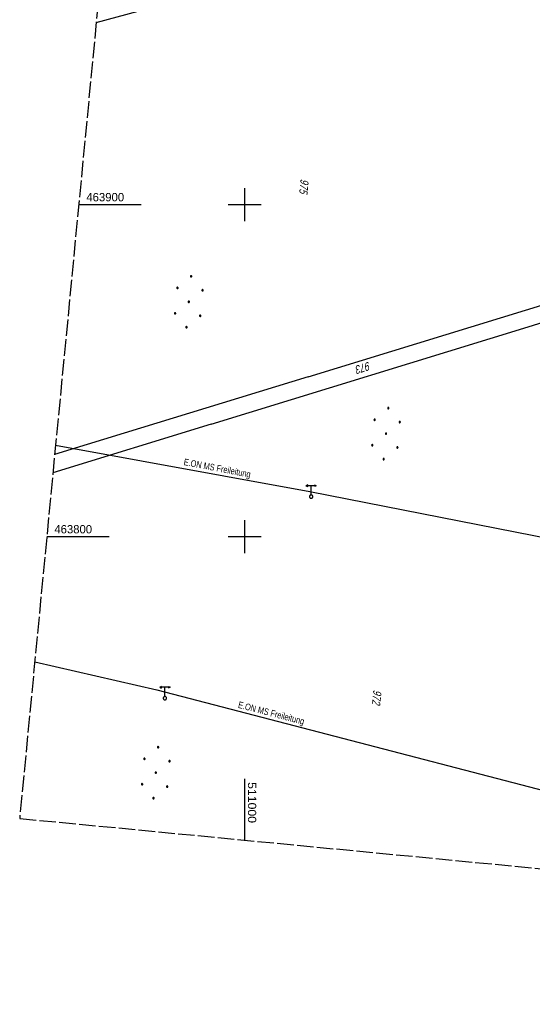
# Model space of a CAD drawing. Extents: x 510932 to 511602, y 463659 to 464636.
# Tile 1 of 81: x 510932 to 511087, y 463659 to 463956. Entities that reach past the tile are written whole.
import ezdxf

# ---------------------------------------------------------------- set-up
doc = ezdxf.new("R2010")
doc.units = 0
doc.header["$LTSCALE"] = 10
doc.header["$MEASUREMENT"] = 0
doc.linetypes.add('LT00', pattern=[0])
doc.linetypes.add('LT14', pattern=[0.6, 0.5, -0.1])
doc.layers.get('0').update_dxf_attribs({"linetype": 'LT00'})
doc.layers.add('-BLATT_104-RAND', color=7, linetype='LT14', plot=False)
for name, color, linetype in [('DFK_FLUR_NR', 250, 'LT00'), ('DFK_KATASTER', 250, 'LT00'), ('DFK_NUTZUNG', 250, 'LT00'), ('DFK_TOPO-SYM', 252, 'LT00'), ('STROM_FREILTG', 80, 'STROMFREILEITUNG'), ('STROM_TEXT', 80, 'Continuous'), ('V104_RASTER', 250, 'LT00')]:
    doc.layers.add(name, color=color, linetype=linetype)
doc.styles.get("Standard").update_dxf_attribs({"font": 'ARIAL.TTF'})
doc.styles.add('Strom', font='txt-alt.shx')
doc.styles.add('Versorgungsltg', font='ARIAL.TTF', dxfattribs={"width": 0.8, "height": 2})
doc.linetypes.add('STROMFREILEITUNG', pattern='A,12.7,-5.5,["xx",Strom,S=2.5,R=0,X=-2.6,Y=-0.85],-4.35', length=22.55)

# ---------------------------------------------------------------- blocks, each defined once
blk = doc.blocks.new('SYMB7309')
at = {"color": 0, "linetype": 'ByBlock'}
for p, q in [((1.558, 3.279999), (-1.558, 3.28)), ((0, 0.5002), (0, 3.28))]:
    blk.add_line(p, q, dxfattribs=at)
for points in [[(-0.984, 3.526), (-1.558, 3.28), (-0.984, 3.034)], [(0.984, 3.526), (1.558, 3.279999), (0.984, 3.034)], [(-0.031408, 0.499213), (-0.093728, 0.49134), (-0.15457, 0.475719), (-0.212975, 0.452595), (-0.268021, 0.422333), (-0.31884, 0.385411), (-0.36463, 0.342411), (-0.40467, 0.29401), (-0.438329, 0.240973), (-0.465074, 0.184136), (-0.484486, 0.124395), (-0.496256, 0.062692), (-0.5002, 0)], [(-0.5002, 0), (-0.496256, -0.062692), (-0.484486, -0.124395), (-0.465074, -0.184136), (-0.438329, -0.240973), (-0.404671, -0.29401), (-0.36463, -0.342411), (-0.31884, -0.385411), (-0.268021, -0.422333), (-0.212975, -0.452595), (-0.15457, -0.475719), (-0.093728, -0.49134), (-0.031408, -0.499213), (0.031408, -0.499213), (0.093728, -0.49134), (0.15457, -0.475719), (0.212975, -0.452595), (0.268021, -0.422333), (0.31884, -0.385411), (0.36463, -0.342411), (0.404671, -0.29401), (0.438329, -0.240973), (0.465075, -0.184136), (0.484486, -0.124395), (0.496256, -0.062692), (0.500201, 0)], [(0.5002, 0), (0.496256, 0.062692), (0.484485, 0.124395), (0.465074, 0.184136), (0.438329, 0.240973), (0.40467, 0.29401), (0.36463, 0.34241), (0.31884, 0.385411), (0.268021, 0.422333), (0.212975, 0.452595), (0.15457, 0.475719), (0.093728, 0.49134), (0.031408, 0.499213), (-0.031408, 0.499213)]]:
    blk.add_lwpolyline(points, dxfattribs=at)
blk = doc.blocks.new('Ackerland7')
at = {"layer": 'DFK_NUTZUNG', "color": 0, "linetype": 'ByBlock'}
for p, q in [((-4, 3.93), (-4, 3.67)), ((-3.95, 3.63), (-3.95, 3.97)), ((-3.9, 3.99), (-3.9, 3.61)), ((-3.85, 3.6), (-3.85, 4)), ((-3.8, 3.99), (-3.8, 3.61)), ((-3.75, 3.63), (-3.75, 3.97)), ((-3.7, 3.93), (-3.7, 3.67)), ((-3.65, 3.8), (-3.65, 3.8)), ((3.7, 3.93), (3.7, 3.67)), ((3.75, 3.63), (3.75, 3.97)), ((3.8, 3.99), (3.8, 3.61)), ((3.85, 3.6), (3.85, 4)), ((3.9, 3.99), (3.9, 3.61)), ((3.95, 3.63), (3.95, 3.97)), ((4, 3.93), (4, 3.67)), ((4.05, 3.8), (4.05, 3.8)), ((-7.85, 0.13), (-7.85, -0.13)), ((-7.8, -0.17), (-7.8, 0.17)), ((-7.75, 0.19), (-7.75, -0.19)), ((-7.7, -0.2), (-7.7, 0.2)), ((-7.65, 0.19), (-7.65, -0.19)), ((-7.6, -0.17), (-7.6, 0.17)), ((-7.55, 0.13), (-7.55, -0.13)), ((-7.5, 0), (-7.5, 0)), ((-0.15, 0.13), (-0.15, -0.13)), ((-0.1, -0.17), (-0.1, 0.17)), ((-0.05, 0.19), (-0.05, -0.19)), ((0, -0.2), (0, 0.2)), ((0.05, 0.19), (0.05, -0.19)), ((0.1, -0.17), (0.1, 0.17)), ((0.15, 0.13), (0.15, -0.13)), ((0.2, 0), (0.2, 0)), ((7.55, 0.13), (7.55, -0.13)), ((7.6, -0.17), (7.6, 0.17)), ((7.65, 0.19), (7.65, -0.19)), ((7.7, -0.2), (7.7, 0.2)), ((7.75, 0.19), (7.75, -0.19)), ((7.8, -0.17), (7.8, 0.17)), ((7.85, 0.13), (7.85, -0.13)), ((7.9, 0), (7.9, 0)), ((-4, -3.67), (-4, -3.93)), ((-3.95, -3.97), (-3.95, -3.63)), ((-3.9, -3.61), (-3.9, -3.99)), ((-3.85, -4), (-3.85, -3.6)), ((-3.8, -3.61), (-3.8, -3.99)), ((-3.75, -3.97), (-3.75, -3.63)), ((-3.7, -3.67), (-3.7, -3.93)), ((-3.65, -3.8), (-3.65, -3.8)), ((3.7, -3.67), (3.7, -3.93)), ((3.75, -3.97), (3.75, -3.63)), ((3.8, -3.61), (3.8, -3.99)), ((3.85, -4), (3.85, -3.6)), ((3.9, -3.61), (3.9, -3.99)), ((3.95, -3.97), (3.95, -3.63)), ((4, -3.67), (4, -3.93)), ((4.05, -3.8), (4.05, -3.8))]:
    blk.add_line(p, q, dxfattribs=at)
for points in [[(-3.65, 3.8), (-3.67, 3.89), (-3.73, 3.96), (-3.81, 3.99), (-3.89, 3.99), (-3.97, 3.96), (-4.03, 3.89), (-4.05, 3.8), (-4.03, 3.71), (-3.97, 3.64), (-3.89, 3.6), (-3.81, 3.6), (-3.73, 3.64), (-3.67, 3.71), (-3.65, 3.8)], [(4.05, 3.8), (4.03, 3.89), (3.97, 3.96), (3.89, 3.99), (3.81, 3.99), (3.73, 3.96), (3.67, 3.89), (3.65, 3.8), (3.67, 3.71), (3.73, 3.64), (3.81, 3.61), (3.89, 3.61), (3.97, 3.64), (4.03, 3.71), (4.05, 3.8)], [(-7.5, 0), (-7.52, 0.09), (-7.58, 0.16), (-7.66, 0.19), (-7.74, 0.19), (-7.82, 0.16), (-7.88, 0.09), (-7.9, 0)], [(0.2, 0), (0.18, 0.09), (0.12, 0.16), (0.04, 0.19), (-0.04, 0.19), (-0.12, 0.16), (-0.18, 0.09), (-0.2, 0)], [(-0.2, 0), (-0.18, -0.09), (-0.12, -0.16), (-0.04, -0.19), (0.04, -0.19), (0.12, -0.16), (0.18, -0.09), (0.2, 0)], [(7.9, 0), (7.88, 0.09), (7.82, 0.16), (7.74, 0.19), (7.66, 0.19), (7.58, 0.16), (7.52, 0.09), (7.5, 0)], [(7.5, 0), (7.52, -0.09), (7.58, -0.16), (7.66, -0.19), (7.74, -0.19), (7.82, -0.16), (7.88, -0.09), (7.9, 0)], [(-7.9, 0), (-7.88, -0.09), (-7.82, -0.16), (-7.74, -0.19), (-7.66, -0.19), (-7.58, -0.16), (-7.52, -0.09), (-7.5, 0)], [(-3.65, -3.8), (-3.67, -3.71), (-3.73, -3.64), (-3.81, -3.61), (-3.89, -3.61), (-3.97, -3.64), (-4.03, -3.71), (-4.05, -3.8), (-4.03, -3.89), (-3.97, -3.96), (-3.89, -3.99), (-3.81, -3.99), (-3.73, -3.96), (-3.67, -3.89), (-3.65, -3.8)], [(4.05, -3.8), (4.03, -3.71), (3.97, -3.64), (3.89, -3.61), (3.81, -3.61), (3.73, -3.64), (3.67, -3.71), (3.65, -3.8), (3.67, -3.89), (3.73, -3.96), (3.81, -3.99), (3.89, -3.99), (3.97, -3.96), (4.03, -3.89), (4.05, -3.8)]]:
    blk.add_lwpolyline(points, dxfattribs=at)

msp = doc.modelspace()

# ---------------------------------------------------------------- linework, layer by layer
at = {"layer": '-BLATT_104-RAND'}
msp.add_lwpolyline([(511020.85, 464635.89), (510932.18, 463715.15), (511513.49, 463659.17), (511602.16, 464579.91), (511020.85, 464635.89)], dxfattribs=at)
at = {"layer": 'DFK_KATASTER'}
for p, q in [((510955.26, 463954.86), (510984.34, 463962.76)), ((511019.14, 463848.17), (511112.67, 463876.87)), ((511085.47, 463863.24), (511114.09, 463872.04)), ((510989.88, 463833.85), (511085.47, 463863.24)), ((511019.14, 463848.17), (510942.73, 463824.73)), ((510989.88, 463833.85), (510942.2, 463819.19))]:
    msp.add_line(p, q, dxfattribs=at)
at = {"layer": 'STROM_FREILTG', "ltscale": 0.05, "flags": 128}
for points in [[(510943, 463827.53), (511019.69, 463813.62), (511154.72, 463787.12), (511300.55, 463758.71), (511496.69, 463941.1)], [(510936.72, 463762.31), (510973.51, 463753.88), (511141.82, 463710.06), (511240.05, 463685.5)]]:
    msp.add_lwpolyline(points, dxfattribs=at)
at = {"layer": 'V104_RASTER'}
for p, q in [((511000, 463905), (511000, 463895)), ((510949.98, 463900), (510968.82, 463900)), ((510995, 463900), (511005, 463900)), ((511000, 463805), (511000, 463795)), ((510959.19, 463800), (510940.35, 463800)), ((511005, 463800), (510995, 463800)), ((511000, 463727.12), (511000, 463708.62))]:
    msp.add_line(p, q, dxfattribs=at)

# ---------------------------------------------------------------- block references
at = {"layer": 'DFK_NUTZUNG'}
for p, rotation in [((510983.17, 463870.73), 264.7376999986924), ((511042.62, 463831.03), 264.7376999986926), ((510973.22, 463728.92), 264.7376999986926)]:
    msp.add_blockref('Ackerland7', p, dxfattribs=dict(at, rotation=rotation))
at = {"layer": 'DFK_TOPO-SYM', "rotation": 0.001159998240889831}
for p in [(511020.05, 463812.07), (510975.97, 463751.36)]:
    msp.add_blockref('SYMB7309', p, dxfattribs=at)

# ---------------------------------------------------------------- texts
at = {"layer": 'DFK_FLUR_NR', "oblique": 13.754, "width": 0.75}
for s, rotation, p in [('975', 264.4992, (511016.88, 463907.83)), ('973', 197.3334, (511037.53, 463852.74)), ('972', 264.4992, (511038.83, 463753.98))]:
    msp.add_text(s, height=2.5, rotation=rotation, dxfattribs=at).set_placement(p)
at = {"layer": 'STROM_TEXT', "char_height": 2, "attachment_point": 5, "line_spacing_factor": 1.1, "style": 'Versorgungsltg'}
for insert, rotation in [((510991.69, 463820.37), 349.2579), ((511007.97, 463746.61), 345.4808)]:
    msp.add_mtext('E.ON MS Freileitung', dxfattribs=dict(at, insert=insert, rotation=rotation))
at = {"layer": 'V104_RASTER'}
for s, rotation, width, p in [(' 463900', 0.0014, 0.979, (510951.32, 463901)), (' 463800', 0.0014, 0.976, (510941.69, 463801)), (' 511000', -89.9986, 1.058, (511001, 463727.12))]:
    msp.add_text(s, height=2.5, rotation=rotation, dxfattribs=dict(at, width=width)).set_placement(p)

doc.saveas('drawing.dxf')
